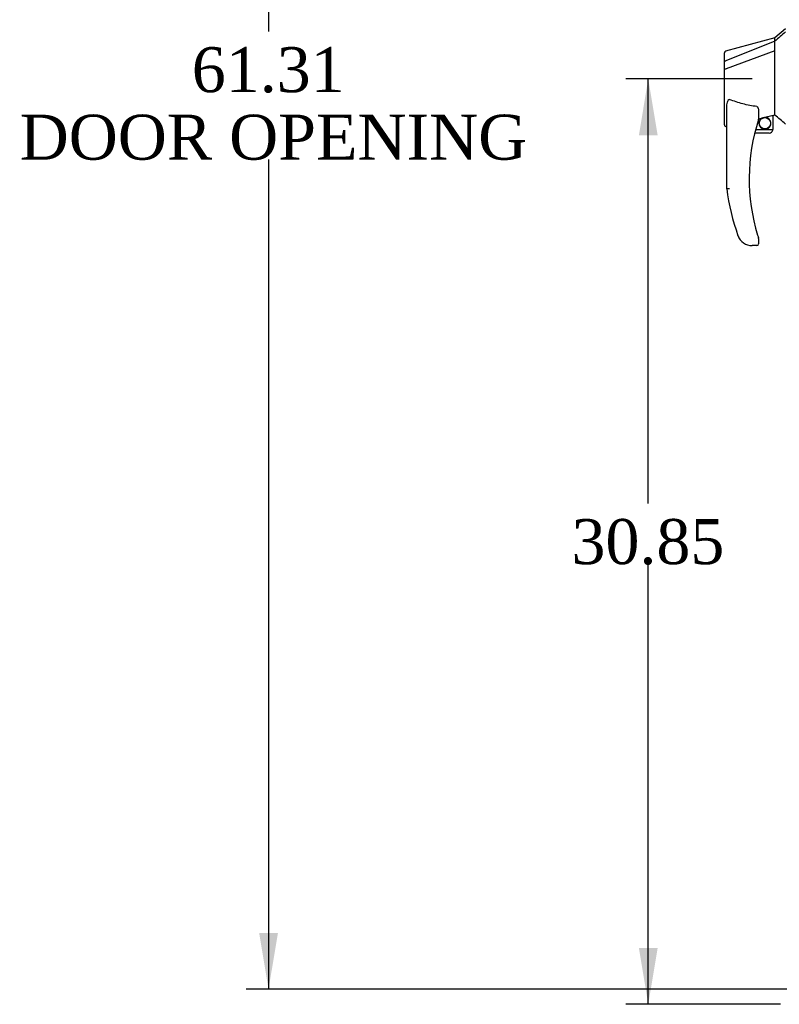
# Model space of a CAD drawing. Header units: inches. Extents: x 1 to 359, y -2 to 239.
# Tile 10 of 18: x 147 to 173, y 91 to 124. Entities that reach past the tile are written whole.
import ezdxf
from ezdxf.enums import TextEntityAlignment as Align

# ---------------------------------------------------------------- set-up
doc = ezdxf.new("R2010")
doc.units = ezdxf.units.IN
doc.header["$MEASUREMENT"] = 0
doc.layers.add('Default', color=7, linetype='Continuous')
doc.layers.add('HAN86294', color=7, linetype='Continuous')
doc.styles.add('SEACAD_Times_New_Roman', font='times.ttf')
doc.dimstyles.new('HAMMOND_(STH_-_300x200)', dxfattribs={"dimtxt": 1.5, "dimasz": 1.875, "dimexe": 0.75, "dimexo": 0.75, "dimgap": 0.375, "dimtad": 0, "dimtih": 1, "dimtoh": 1, "dimzin": 0, "dimdsep": 46, "dimtxsty": 'SEACAD_Times_New_Roman', "dimblk1": '_SE_FILLED', "dimblk2": '_SE_FILLED', "dimsah": 1, "dimcen": 0.75, "dimadec": 0, "dimazin": 0, "dimtfac": 0.8, "dimtofl": 0, "dimtmove": 0, "dimatfit": 3, "dimfxl": 1, "dimtolj": 1, "dimtzin": 0, "dimarcsym": 0})

# ---------------------------------------------------------------- blocks, each defined once
blk = doc.blocks.new('SE3')
at = {"layer": 'HAN86294', "color": 7, "linetype": 'Continuous'}
for p, q in [((172.771, 123.501), (172.416, 123.201)), ((172.416, 123.201), (170.768, 122.759)), ((172.416, 123.089), (170.78, 122.433)), ((172.416, 123.089), (172.416, 123.201)), ((172.416, 122.942), (172.416, 123.089)), ((172.416, 122.775), (170.792, 122.172)), ((172.416, 122.848), (172.416, 122.942)), ((172.416, 122.775), (172.416, 122.848)), ((172.416, 120.89), (172.416, 122.775)), ((170.736, 122.408), (170.736, 122.705)), ((170.736, 122.437), (170.736, 122.451)), ((170.736, 122.174), (170.736, 122.408)), ((170.736, 120.301), (170.736, 122.174)), ((170.79, 122.171), (170.792, 122.172)), ((170.816, 118.168), (170.816, 120.838)), ((172.416, 120.743), (172.416, 120.89)), ((171.876, 120.758), (171.876, 120.495)), ((171.876, 120.508), (172.003, 120.538)), ((172.086, 120.557), (172.321, 120.612)), ((172.351, 120.615), (172.416, 120.631)), ((172.351, 120.615), (172.351, 120.616)), ((172.351, 120.616), (172.351, 120.151)), ((172.416, 120.631), (172.416, 120.743)), ((170.81, 120.243), (170.816, 120.244)), ((171.777, 120.151), (172.351, 120.151)), ((172.226, 120.026), (171.745, 120.026)), ((171.378, 116.366), (171.377, 116.364)), ((171.816, 116.276), (171.661, 116.276)), ((171.876, 116.514), (171.876, 116.336))]:
    blk.add_line(p, q, dxfattribs=at)
blk.add_circle((172.089, 120.355), 0.188, dxfattribs=at)
for centre, radius, start, end in [((170.796, 122.705), 0.06, 105.824, 180.0185), ((170.78, 122.532), 0.361, 262.9065, 271.5232), ((177.98, 118.504), 6.417, 162.105, 197.0102), ((171.816, 120.495), 0.06, 342.105, 0), ((172.089, 120.355), 0.202, 115.2676, 90.8956), ((171.827, 121.482), 0.961, 280.5316, 285.6316), ((136.005, 77.184), 56.686, 49.5649, 50.0347), ((170.796, 120.301), 0.06, 179.9998, 283.6214), ((172.226, 120.151), 0.125, 346.1135, 0), ((172.226, 120.151), 0.125, 270, 310.5358), ((172.226, 120.151), 0.125, 310.5358, 346.1135), ((178.156, 119.103), 7.4, 187.261, 199.7146), ((171.661, 116.776), 0.5, 199.7146, 235.4377), ((171.816, 116.514), 0.06, 0, 17.895), ((171.661, 116.776), 0.5, 235.4377, 270), ((171.816, 116.336), 0.06, 270, 0)]:
    blk.add_arc(centre, radius, start, end, dxfattribs=at)
blk.add_open_spline([(172.771, 123.399), (172.652, 123.296), (172.534, 123.192), (172.416, 123.089)], degree=3, dxfattribs=at)
for points, knots in [([(170.78, 122.433), (170.768, 122.432), (170.756, 122.428), (170.74, 122.419), (170.736, 122.414), (170.736, 122.408)], [0, 0, 0, 0, 0.5, 0.5, 1, 1, 1, 1]), ([(170.816, 120.838), (170.816, 120.896), (170.82, 120.953), (170.834, 121.039), (170.841, 121.067), (170.855, 121.108), (170.861, 121.122), (170.873, 121.139), (170.878, 121.145), (170.891, 121.153), (170.899, 121.154), (170.906, 121.151)], [0, 0, 0, 0, 0.5, 0.5, 0.75, 0.75, 0.875, 0.875, 0.9375, 0.9375, 1, 1, 1, 1]), ([(171.816, 120.913), (171.738, 120.923), (171.66, 120.936), (171.506, 120.965), (171.429, 120.983), (171.276, 121.022), (171.201, 121.044), (171.052, 121.094), (170.979, 121.121), (170.906, 121.151)], [0, 0, 0, 0, 0.25, 0.25, 0.5, 0.5, 0.75, 0.75, 1, 1, 1, 1]), ([(171.816, 120.913), (171.82, 120.912), (171.823, 120.911), (171.83, 120.907), (171.833, 120.904), (171.841, 120.896), (171.845, 120.89), (171.852, 120.877), (171.855, 120.87), (171.86, 120.856), (171.862, 120.85), (171.868, 120.829), (171.871, 120.815), (171.874, 120.793), (171.875, 120.786), (171.875, 120.772), (171.876, 120.765), (171.876, 120.758)], [0, 0, 0, 0, 0.0625, 0.0625, 0.125, 0.125, 0.25, 0.25, 0.375, 0.375, 0.5, 0.5, 0.75, 0.75, 0.875, 0.875, 1, 1, 1, 1]), ([(172.321, 120.612), (172.325, 120.613), (172.328, 120.614), (172.336, 120.615), (172.339, 120.616), (172.347, 120.617), (172.351, 120.617), (172.351, 120.616)], [0, 0, 0, 0, 0.25, 0.25, 0.5, 0.5, 1, 1, 1, 1]), ([(170.906, 118.174), (170.9, 118.173), (170.894, 118.173), (170.882, 118.172), (170.877, 118.172), (170.86, 118.171), (170.85, 118.17), (170.838, 118.17), (170.834, 118.169), (170.828, 118.169), (170.825, 118.169), (170.82, 118.168), (170.819, 118.168), (170.816, 118.168), (170.816, 118.168), (170.816, 118.168)], [0, 0, 0, 0, 0.125, 0.125, 0.25, 0.25, 0.5, 0.5, 0.625, 0.625, 0.75, 0.75, 0.875, 0.875, 1, 1, 1, 1]), ([(171.843, 116.627), (171.848, 116.61), (171.854, 116.592), (171.862, 116.567), (171.864, 116.558), (171.868, 116.546), (171.87, 116.543), (171.871, 116.537), (171.872, 116.536), (171.873, 116.533), (171.873, 116.532), (171.873, 116.532)], [0, 0, 0, 0, 0.5, 0.5, 0.75, 0.75, 0.875, 0.875, 0.9375, 0.9375, 1, 1, 1, 1])]:
    blk.add_open_spline(points, degree=3, knots=knots, dxfattribs=at)
blk = doc.blocks.new('DMBLK4563')
at = {"layer": 'Default', "linetype": 'Continuous'}
for points in [[(155.221, 150.922), (155.846, 150.922), (155.533, 152.797)], [(155.221, 93.362), (155.533, 91.487), (155.846, 93.362)]]:
    blk.add_hatch(color=7, dxfattribs=at).paths.add_polyline_path(points)
at = {"layer": 'Default', "color": 7, "linetype": 'Continuous'}
for p, q in [((173.264, 152.797), (154.783, 152.797)), ((155.533, 152.797), (155.533, 123.417)), ((155.533, 119.142), (155.533, 91.487)), ((173.264, 91.487), (154.783, 91.487))]:
    blk.add_line(p, q, dxfattribs=at)
at = {"layer": 'Default', "color": 7, "linetype": 'Continuous', "style": 'SEACAD_Times_New_Roman'}
for s, p in [('61.31', (152.974, 122.892)), ('DOOR OPENING', (147.233, 120.642))]:
    blk.add_text(s, height=1.5, dxfattribs=at).set_placement(p, align=Align.TOP_LEFT)
blk = doc.blocks.new('_SE_FILLED')
at = {"color": 0}
blk.add_line((0, 0), (-1, 0), dxfattribs=at)
blk.add_solid([(0, 0), (-1, -0.1665), (-1, 0.1665), (0, 0)], dxfattribs=at)
blk = doc.blocks.new('DMBLK4574')
at = {"layer": 'Default', "linetype": 'Continuous'}
for points in [[(167.885, 119.958), (168.51, 119.958), (168.197, 121.833)], [(167.885, 92.86), (168.197, 90.985), (168.51, 92.86)]]:
    blk.add_hatch(color=7, dxfattribs=at).paths.add_polyline_path(points)
at = {"layer": 'Default', "color": 7, "linetype": 'Continuous'}
for p, q in [((171.666, 121.833), (167.447, 121.833)), ((168.197, 107.684), (168.197, 121.833)), ((168.197, 90.985), (168.197, 105.659)), ((172.61, 90.985), (167.447, 90.985))]:
    blk.add_line(p, q, dxfattribs=at)
at = {"layer": 'Default', "color": 7, "linetype": 'Continuous', "style": 'SEACAD_Times_New_Roman'}
blk.add_text('30.85', height=1.5, dxfattribs=at).set_placement((165.638, 107.159), align=Align.TOP_LEFT)

msp = doc.modelspace()

# ---------------------------------------------------------------- block references
at = {"layer": 'Default'}
msp.add_blockref('SE3', (0, 0), dxfattribs=at)

# ---------------------------------------------------------------- dimensions: what is measured, and where the dimension line sits
at = {"layer": 'Default', "color": 7, "linetype": 'Continuous'}
for base, p1, p2, angle, text, picture, middle, dimtype in [((155.533, 152.797), (174.014, 152.797), (174.014, 91.487), 270, '\\A1;<>\\PDOOR OPENING', 'DMBLK4563', (155.533, 122.142), 161), ((168.197, 121.833), (173.36, 90.985), (172.416, 121.833), 90, '\\A1;<>', 'DMBLK4574', (168.197, 106.409), 160)]:
    dim = msp.add_linear_dim(base=base, p1=p1, p2=p2, angle=angle, text=text, dimstyle='HAMMOND_(STH_-_300x200)', dxfattribs=at)
    dim.commit()
    dim.dimension.update_dxf_attribs({"geometry": picture, "text_midpoint": middle, "dimtype": dimtype})

doc.saveas('drawing.dxf')
